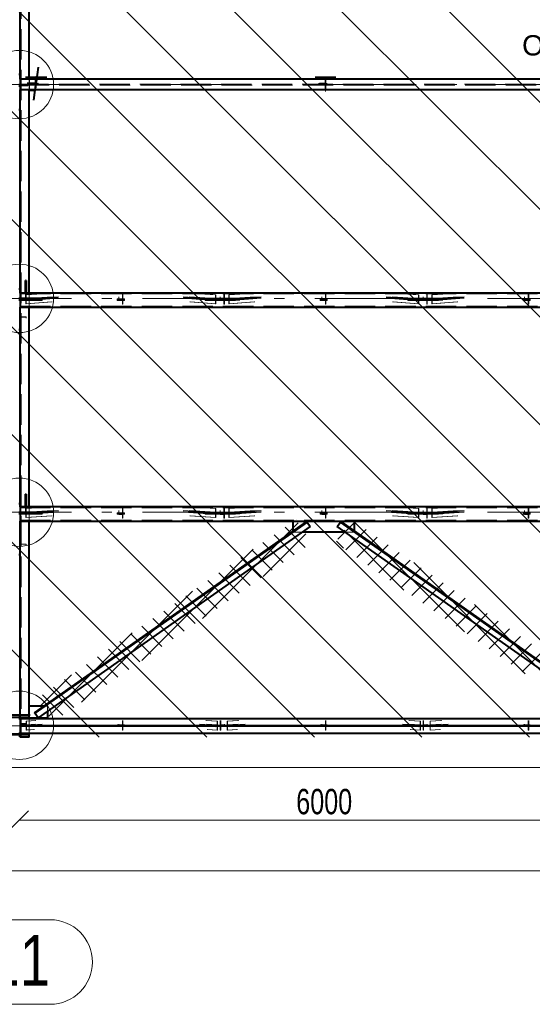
# Model space of a CAD drawing. Header units: metres. Extents: x 235 to 340, y 94 to 153.
# Tile 38 of 48: x 307.27 to 312.32, y 125.95 to 135.66. Entities that reach past the tile are written whole.
import ezdxf

# ---------------------------------------------------------------- set-up
doc = ezdxf.new("R2010")
doc.units = ezdxf.units.M
for name, pattern in [('__RA_15', [1.7, 1, -0.3, 0.1, -0.3]), ('__RA_2', [0.4, 0.3, -0.1]), ('__RA_4', [0.6, 0.3, -0.1, 0, -0.1, 0, -0.1])]:
    doc.linetypes.add(name, pattern=pattern)
for name, color, linetype, lineweight in [('OSY', 204, '__RA_15', 13), ('POPIS', 7, 'Continuous', 13), ('Standard', 7, 'Continuous', 40), ('VYZTUZ', 11, 'Continuous', 50)]:
    doc.layers.add(name, color=color, linetype=linetype, lineweight=lineweight)
doc.styles.add('ARIAL', font='ARIAL.TTF')

msp = doc.modelspace()

# ---------------------------------------------------------------- linework, layer by layer
at = {"layer": 'OSY', "color": 204, "linetype": '__RA_15', "lineweight": 13}
for p, q in [((242.1779, 135.0197), (323.2759, 135.0197)), ((242.1779, 132.912), (323.2759, 132.912)), ((242.1779, 130.8043), (323.2759, 130.8043)), ((242.1779, 128.6966), (323.2759, 128.6966))]:
    msp.add_line(p, q, dxfattribs=at)
at = {"layer": 'OSY', "color": 204, "linetype": 'Continuous', "lineweight": 13}
for p, q in [((307.5684, 126.7861), (306.9707, 126.7861)), ((307.5684, 125.9528), (306.9707, 125.9528))]:
    msp.add_line(p, q, dxfattribs=at)
msp.add_arc((307.5684, 126.3694), 0.4167, 270, 90, dxfattribs=at)
at = {"layer": 'Standard', "color": 1, "linetype": 'Continuous', "lineweight": 13}
for p, q in [((308.0515, 128.5862), (286.4599, 150.1778)), ((309.1122, 128.5862), (287.5206, 150.1778)), ((310.1729, 128.5862), (288.5812, 150.1778)), ((311.2335, 128.5862), (289.6419, 150.1778)), ((312.2942, 128.5862), (290.7025, 150.1778)), ((313.3548, 128.5862), (291.7632, 150.1778)), ((314.4155, 128.5862), (292.8238, 150.1778)), ((315.4762, 128.5862), (293.8845, 150.1778)), ((316.5368, 128.5862), (294.9452, 150.1778)), ((317.5975, 128.5862), (296.0058, 150.1778)), ((318.6581, 128.5862), (297.0665, 150.1778))]:
    msp.add_line(p, q, dxfattribs=at)
at = {"layer": 'Standard', "color": 136, "linetype": '__RA_2', "lineweight": 18}
for p, q in [((307.2816, 138.7662), (307.2816, 128.587)), ((307.2796, 135.0985), (307.2716, 135.0985)), ((315.954, 135.024), (307.2716, 135.024)), ((307.2796, 135.0917), (307.2796, 135.0985)), ((307.2796, 135.0985), (307.2796, 135.0985)), ((307.3616, 135.0245), (307.2816, 135.0245)), ((307.2816, 135.0245), (307.3616, 135.0245)), ((307.3616, 135.0205), (307.2816, 135.0205)), ((307.3635, 135.0355), (307.3433, 135.0383)), ((307.3436, 135.0323), (307.3666, 135.0291)), ((307.3666, 135.0211), (307.3441, 135.0243)), ((307.3616, 134.9667), (307.3616, 135.0727)), ((307.4539, 135.0323), (307.3616, 135.0245)), ((307.3616, 135.0165), (307.4532, 135.0243)), ((307.3635, 135.0727), (307.3635, 135.0355)), ((307.417, 135.0383), (307.3635, 135.0355)), ((307.3666, 135.0291), (307.3666, 135.0727)), ((307.4276, 135.0323), (307.3666, 135.0291)), ((307.3666, 135.0211), (307.4265, 135.0243)), ((307.3666, 134.9667), (307.3666, 135.0211)), ((307.4216, 135.024), (307.4216, 135.0727)), ((307.4216, 135.0154), (307.4216, 135.024)), ((310.2156, 135.0271), (310.2156, 135.0323)), ((310.2156, 135.0271), (310.2156, 135.0191)), ((310.2956, 135.0271), (310.2156, 135.0271)), ((310.2156, 135.0271), (310.2956, 135.0271)), ((310.2956, 135.0214), (310.2156, 135.0214)), ((310.2156, 135.0191), (310.2956, 135.0191)), ((310.2256, 135.0383), (310.2256, 135.0351)), ((310.2796, 135.0351), (310.2256, 135.0351)), ((310.2256, 135.0351), (310.2256, 135.0291)), ((310.2256, 135.0291), (310.2856, 135.0291)), ((310.2256, 135.0243), (310.2256, 135.0211)), ((310.2856, 135.0211), (310.2256, 135.0211)), ((310.2256, 135.0211), (310.2256, 135.0152)), ((310.2796, 135.0727), (310.2796, 135.0351)), ((310.2856, 135.0291), (310.2856, 135.0727)), ((310.2856, 135.0211), (310.2856, 135.0243)), ((310.2856, 134.9667), (310.2856, 135.0211)), ((310.2956, 135.0323), (310.2956, 135.0271)), ((310.2956, 135.0271), (310.2956, 135.0191)), ((307.3496, 135.0169), (307.2716, 135.0169)), ((315.9589, 135.0154), (307.2716, 135.0154)), ((307.2716, 135.0069), (307.3496, 135.0069)), ((307.2816, 135.0165), (307.3616, 135.0165)), ((307.3444, 135.0182), (307.3635, 135.0156)), ((307.3496, 135.0169), (307.3496, 135.0069)), ((307.3635, 135.0156), (307.4142, 135.0182)), ((307.3635, 135.0156), (307.3635, 134.9667)), ((307.3635, 134.9618), (307.4067, 134.964)), ((307.4216, 134.9667), (307.4216, 135.0154)), ((310.2256, 135.0152), (310.2796, 135.0152)), ((310.2796, 135.0152), (310.2796, 135.0182)), ((310.2796, 135.0152), (310.2796, 134.9667)), ((307.2776, 132.9606), (307.2716, 132.9606)), ((307.2716, 132.9558), (317.1311, 132.9558)), ((307.4916, 132.9159), (307.2716, 132.9159)), ((307.3496, 132.9092), (307.2716, 132.9092)), ((307.2716, 132.908), (307.4916, 132.908)), ((307.2716, 132.9045), (307.3496, 132.9045)), ((307.2716, 132.9023), (307.3496, 132.9023)), ((307.4916, 132.8993), (307.2716, 132.8993)), ((307.2716, 132.8992), (307.3496, 132.8992)), ((307.2716, 132.8913), (307.4916, 132.8913)), ((307.2776, 132.9606), (307.2776, 132.9607)), ((307.2776, 132.9395), (307.2776, 132.9606)), ((307.3256, 132.9751), (307.3336, 132.9751)), ((307.3256, 132.9148), (307.3256, 132.9648)), ((307.3256, 132.9148), (307.3336, 132.9148)), ((307.3302, 132.947), (307.5901, 132.9647)), ((307.3302, 132.947), (307.3302, 132.9071)), ((307.3327, 132.9467), (307.3302, 132.947)), ((307.3302, 132.9071), (307.5858, 132.9246)), ((307.5849, 132.9166), (307.3302, 132.8992)), ((307.3302, 132.9071), (307.3552, 132.9045)), ((307.3552, 132.8965), (307.3302, 132.8992)), ((307.3302, 132.8992), (307.3302, 132.8593)), ((307.3327, 132.9467), (307.5965, 132.9647)), ((307.3327, 132.9108), (307.3327, 132.9467)), ((307.3327, 132.9108), (307.5926, 132.9286)), ((307.5909, 132.9125), (307.3327, 132.8949)), ((307.3552, 132.9084), (307.3327, 132.9108)), ((307.3327, 132.859), (307.3327, 132.8949)), ((307.3327, 132.8949), (307.3552, 132.8925)), ((307.3336, 132.9648), (307.3336, 132.9148)), ((307.3496, 132.9092), (307.3496, 132.8992)), ((307.3552, 132.9084), (307.6502, 132.9286)), ((307.6498, 132.9246), (307.3552, 132.9045)), ((307.3552, 132.8965), (307.6489, 132.9166)), ((307.6485, 132.9125), (307.3552, 132.8925)), ((307.3552, 132.9045), (307.3552, 132.9084)), ((307.3552, 132.8925), (307.3552, 132.8965)), ((307.3616, 132.8248), (307.3616, 132.9648)), ((307.4916, 132.9159), (307.4916, 132.8993)), ((307.4916, 132.8993), (307.4916, 132.8913)), ((308.3006, 132.9067), (308.2306, 132.9067)), ((308.2306, 132.8994), (308.2306, 132.9067)), ((308.3006, 132.8994), (308.2306, 132.8994)), ((308.2306, 132.8914), (308.2306, 132.8994)), ((308.2306, 132.8987), (308.3006, 132.8987)), ((308.2306, 132.8914), (308.3006, 132.8914)), ((308.2456, 132.9286), (308.2456, 132.9063)), ((308.2816, 132.9063), (308.2456, 132.9063)), ((308.2456, 132.9063), (308.2456, 132.9023)), ((308.2456, 132.9023), (308.2456, 132.8943)), ((308.2456, 132.9023), (308.2856, 132.9023)), ((308.2856, 132.8943), (308.2456, 132.8943)), ((308.2456, 132.8943), (308.2456, 132.8903)), ((308.2456, 132.8903), (308.2816, 132.8903)), ((308.2816, 132.9647), (308.2816, 132.9421)), ((308.2816, 132.9421), (308.2816, 132.9063)), ((308.2856, 132.9421), (308.2816, 132.9421)), ((308.2816, 132.8903), (308.2816, 132.9063)), ((308.2816, 132.8903), (308.2816, 132.8545)), ((308.2856, 132.9647), (308.2856, 132.9421)), ((308.2856, 132.9023), (308.2856, 132.9421)), ((308.2856, 132.8943), (308.2856, 132.9023)), ((308.2856, 132.8545), (308.2856, 132.8943)), ((308.3006, 132.9067), (308.3006, 132.8994)), ((308.3006, 132.8914), (308.3006, 132.8994)), ((308.881, 132.9286), (309.176, 132.9084)), ((309.176, 132.9045), (308.8814, 132.9246)), ((308.8822, 132.9166), (309.176, 132.8965)), ((309.176, 132.8925), (308.8827, 132.9125)), ((308.9347, 132.9647), (309.1985, 132.9467)), ((308.9386, 132.9286), (309.1985, 132.9108)), ((309.1985, 132.8949), (308.9403, 132.9125)), ((308.9411, 132.9647), (309.201, 132.947)), ((308.9454, 132.9246), (309.201, 132.9071)), ((309.201, 132.8992), (308.9463, 132.9166)), ((309.0956, 132.8992), (309.0956, 132.9125)), ((309.4356, 132.9125), (309.0956, 132.9125)), ((309.0956, 132.9045), (309.4356, 132.9045)), ((309.0956, 132.8993), (309.4356, 132.8993)), ((309.4356, 132.8992), (309.0956, 132.8992)), ((309.0956, 132.8992), (309.0956, 132.8913)), ((309.4356, 132.895), (309.0956, 132.895)), ((309.0956, 132.8913), (309.4356, 132.8913)), ((309.1985, 132.9108), (309.176, 132.9084)), ((309.176, 132.9084), (309.176, 132.9045)), ((309.176, 132.9045), (309.201, 132.9071)), ((309.201, 132.8992), (309.176, 132.8965)), ((309.176, 132.8965), (309.176, 132.8925)), ((309.176, 132.8925), (309.1985, 132.8949)), ((309.201, 132.947), (309.1985, 132.9467)), ((309.1985, 132.9467), (309.1985, 132.9108)), ((309.1985, 132.8949), (309.1985, 132.859)), ((309.201, 132.9071), (309.201, 132.947)), ((309.201, 132.8593), (309.201, 132.8992)), ((309.2456, 132.9286), (309.2456, 132.9063)), ((309.2816, 132.9063), (309.2456, 132.9063)), ((309.2456, 132.9063), (309.2456, 132.9023)), ((309.2456, 132.9023), (309.2456, 132.8943)), ((309.2456, 132.9023), (309.2856, 132.9023)), ((309.2856, 132.8943), (309.2456, 132.8943)), ((309.2456, 132.8943), (309.2456, 132.8903)), ((309.2456, 132.8903), (309.2816, 132.8903)), ((309.2816, 132.9647), (309.2816, 132.9421)), ((309.2816, 132.9421), (309.2816, 132.9063)), ((309.2856, 132.9421), (309.2816, 132.9421)), ((309.2816, 132.8903), (309.2816, 132.9063)), ((309.2816, 132.8903), (309.2816, 132.8545)), ((309.2856, 132.9647), (309.2856, 132.9421)), ((309.2856, 132.9023), (309.2856, 132.9421)), ((309.2856, 132.8943), (309.2856, 132.9023)), ((309.2856, 132.8545), (309.2856, 132.8943)), ((309.3302, 132.947), (309.5901, 132.9647)), ((309.3302, 132.947), (309.3302, 132.9071)), ((309.3327, 132.9467), (309.3302, 132.947)), ((309.3302, 132.9071), (309.5858, 132.9246)), ((309.5849, 132.9166), (309.3302, 132.8992)), ((309.3302, 132.9071), (309.3552, 132.9045)), ((309.3302, 132.8992), (309.3302, 132.8593)), ((309.3552, 132.8965), (309.3302, 132.8992)), ((309.3327, 132.9467), (309.5965, 132.9647)), ((309.3327, 132.9108), (309.3327, 132.9467)), ((309.3327, 132.9108), (309.5926, 132.9286)), ((309.5909, 132.9125), (309.3327, 132.8949)), ((309.3552, 132.9084), (309.3327, 132.9108)), ((309.3327, 132.859), (309.3327, 132.8949)), ((309.3327, 132.8949), (309.3552, 132.8925)), ((309.3552, 132.9084), (309.6502, 132.9286)), ((309.6498, 132.9246), (309.3552, 132.9045)), ((309.3552, 132.8965), (309.6489, 132.9166)), ((309.6485, 132.9125), (309.3552, 132.8925)), ((309.3552, 132.9045), (309.3552, 132.9084)), ((309.3552, 132.8925), (309.3552, 132.8965)), ((309.4356, 132.9125), (309.4356, 132.8992)), ((309.4356, 132.8992), (309.4356, 132.8913)), ((310.3006, 132.9067), (310.2306, 132.9067)), ((310.2306, 132.8994), (310.2306, 132.9067)), ((310.3006, 132.8994), (310.2306, 132.8994)), ((310.2306, 132.8914), (310.2306, 132.8994)), ((310.2306, 132.8987), (310.3006, 132.8987)), ((310.2306, 132.8914), (310.3006, 132.8914)), ((310.2456, 132.9286), (310.2456, 132.9063)), ((310.2816, 132.9063), (310.2456, 132.9063)), ((310.2456, 132.9063), (310.2456, 132.9023)), ((310.2456, 132.9023), (310.2456, 132.8943)), ((310.2456, 132.9023), (310.2856, 132.9023)), ((310.2856, 132.8943), (310.2456, 132.8943)), ((310.2456, 132.8943), (310.2456, 132.8903)), ((310.2456, 132.8903), (310.2816, 132.8903)), ((310.2816, 132.9647), (310.2816, 132.9421)), ((310.2816, 132.9421), (310.2816, 132.9063)), ((310.2856, 132.9421), (310.2816, 132.9421)), ((310.2816, 132.8903), (310.2816, 132.9063)), ((310.2816, 132.8903), (310.2816, 132.8545)), ((310.2856, 132.9647), (310.2856, 132.9421)), ((310.2856, 132.9023), (310.2856, 132.9421)), ((310.2856, 132.8943), (310.2856, 132.9023)), ((310.2856, 132.8545), (310.2856, 132.8943)), ((310.3006, 132.9067), (310.3006, 132.8994)), ((310.3006, 132.8914), (310.3006, 132.8994)), ((310.881, 132.9286), (311.176, 132.9084)), ((311.176, 132.9045), (310.8814, 132.9246)), ((310.8822, 132.9166), (311.176, 132.8965)), ((311.176, 132.8925), (310.8827, 132.9125)), ((310.9347, 132.9647), (311.1985, 132.9467)), ((310.9386, 132.9286), (311.1985, 132.9108)), ((311.1985, 132.8949), (310.9403, 132.9125)), ((310.9411, 132.9647), (311.201, 132.947)), ((310.9454, 132.9246), (311.201, 132.9071)), ((311.201, 132.8992), (310.9463, 132.9166)), ((311.0956, 132.8992), (311.0956, 132.9125)), ((311.4356, 132.9125), (311.0956, 132.9125)), ((311.0956, 132.9045), (311.4356, 132.9045)), ((311.0956, 132.8993), (311.4356, 132.8993)), ((311.4356, 132.8992), (311.0956, 132.8992)), ((311.0956, 132.8992), (311.0956, 132.8913)), ((311.4356, 132.895), (311.0956, 132.895)), ((311.0956, 132.8913), (311.4356, 132.8913)), ((311.1985, 132.9108), (311.176, 132.9084)), ((311.176, 132.9084), (311.176, 132.9045)), ((311.176, 132.9045), (311.201, 132.9071)), ((311.201, 132.8992), (311.176, 132.8965)), ((311.176, 132.8965), (311.176, 132.8925)), ((311.176, 132.8925), (311.1985, 132.8949)), ((311.201, 132.947), (311.1985, 132.9467)), ((311.1985, 132.9467), (311.1985, 132.9108)), ((311.1985, 132.8949), (311.1985, 132.859)), ((311.201, 132.9071), (311.201, 132.947)), ((311.201, 132.8593), (311.201, 132.8992)), ((311.2456, 132.9286), (311.2456, 132.9063)), ((311.2816, 132.9063), (311.2456, 132.9063)), ((311.2456, 132.9063), (311.2456, 132.9023)), ((311.2456, 132.9023), (311.2456, 132.8943)), ((311.2456, 132.9023), (311.2856, 132.9023)), ((311.2856, 132.8943), (311.2456, 132.8943)), ((311.2456, 132.8943), (311.2456, 132.8903)), ((311.2456, 132.8903), (311.2816, 132.8903)), ((311.2816, 132.9647), (311.2816, 132.9421)), ((311.2816, 132.9421), (311.2816, 132.9063)), ((311.2856, 132.9421), (311.2816, 132.9421)), ((311.2816, 132.8903), (311.2816, 132.9063)), ((311.2816, 132.8903), (311.2816, 132.8545)), ((311.2856, 132.9647), (311.2856, 132.9421)), ((311.2856, 132.9023), (311.2856, 132.9421)), ((311.2856, 132.8943), (311.2856, 132.9023)), ((311.2856, 132.8545), (311.2856, 132.8943)), ((311.3302, 132.947), (311.5901, 132.9647)), ((311.3302, 132.947), (311.3302, 132.9071)), ((311.3327, 132.9467), (311.3302, 132.947)), ((311.3302, 132.9071), (311.5858, 132.9246)), ((311.5849, 132.9166), (311.3302, 132.8992)), ((311.3302, 132.9071), (311.3552, 132.9045)), ((311.3302, 132.8992), (311.3302, 132.8593)), ((311.3552, 132.8965), (311.3302, 132.8992)), ((311.3327, 132.9467), (311.5965, 132.9647)), ((311.3327, 132.9108), (311.3327, 132.9467)), ((311.3327, 132.9108), (311.5926, 132.9286)), ((311.5909, 132.9125), (311.3327, 132.8949)), ((311.3552, 132.9084), (311.3327, 132.9108)), ((311.3327, 132.859), (311.3327, 132.8949)), ((311.3327, 132.8949), (311.3552, 132.8925)), ((311.3552, 132.9084), (311.6502, 132.9286)), ((311.6498, 132.9246), (311.3552, 132.9045)), ((311.3552, 132.8965), (311.6489, 132.9166)), ((311.6485, 132.9125), (311.3552, 132.8925)), ((311.3552, 132.9045), (311.3552, 132.9084)), ((311.3552, 132.8925), (311.3552, 132.8965)), ((311.4356, 132.9125), (311.4356, 132.8992)), ((311.4356, 132.8992), (311.4356, 132.8913)), ((312.3006, 132.9067), (312.2306, 132.9067)), ((312.2306, 132.8994), (312.2306, 132.9067)), ((312.3006, 132.8994), (312.2306, 132.8994)), ((312.2306, 132.8914), (312.2306, 132.8994)), ((312.2306, 132.8987), (312.3006, 132.8987)), ((312.2306, 132.8914), (312.3006, 132.8914)), ((312.2456, 132.9286), (312.2456, 132.9063)), ((312.2816, 132.9063), (312.2456, 132.9063)), ((312.2456, 132.9063), (312.2456, 132.9023)), ((312.2456, 132.9023), (312.2456, 132.8943)), ((312.2456, 132.9023), (312.2856, 132.9023)), ((312.2856, 132.8943), (312.2456, 132.8943)), ((312.2456, 132.8943), (312.2456, 132.8903)), ((312.2456, 132.8903), (312.2816, 132.8903)), ((312.2816, 132.9647), (312.2816, 132.9421)), ((312.2816, 132.9421), (312.2816, 132.9063)), ((312.2856, 132.9421), (312.2816, 132.9421)), ((312.2816, 132.8903), (312.2816, 132.9063)), ((312.2816, 132.8903), (312.2816, 132.8545)), ((312.2856, 132.9647), (312.2856, 132.9421)), ((312.2856, 132.9023), (312.2856, 132.9421)), ((312.2856, 132.8943), (312.2856, 132.9023)), ((312.2856, 132.8545), (312.2856, 132.8943)), ((312.3006, 132.9067), (312.3006, 132.8994)), ((312.3006, 132.8914), (312.3006, 132.8994)), ((307.2716, 132.8338), (317.2006, 132.8338)), ((307.5806, 132.8764), (307.3302, 132.8593)), ((307.3302, 132.8593), (307.3327, 132.859)), ((307.587, 132.8764), (307.3327, 132.859)), ((308.2816, 132.8545), (308.2856, 132.8545)), ((309.1985, 132.859), (308.9442, 132.8764)), ((309.201, 132.8593), (308.9506, 132.8764)), ((309.1985, 132.859), (309.201, 132.8593)), ((309.2816, 132.8545), (309.2856, 132.8545)), ((309.5806, 132.8764), (309.3302, 132.8593)), ((309.3302, 132.8593), (309.3327, 132.859)), ((309.587, 132.8764), (309.3327, 132.859)), ((310.2816, 132.8545), (310.2856, 132.8545)), ((311.1985, 132.859), (310.9442, 132.8764)), ((311.201, 132.8593), (310.9506, 132.8764)), ((311.1985, 132.859), (311.201, 132.8593)), ((311.2816, 132.8545), (311.2856, 132.8545)), ((311.5806, 132.8764), (311.3302, 132.8593)), ((311.3302, 132.8593), (311.3327, 132.859)), ((311.587, 132.8764), (311.3327, 132.859)), ((312.2816, 132.8545), (312.2856, 132.8545)), ((307.2716, 132.7284), (307.3316, 132.7284)), ((307.2776, 132.7311), (307.2776, 132.7311)), ((307.3316, 132.7311), (307.2776, 132.7311)), ((307.2776, 132.7311), (307.2776, 132.7311)), ((307.3316, 132.7284), (307.3316, 132.7311)), ((307.3316, 132.7177), (307.3316, 132.7284)), ((307.2716, 130.8481), (318.3311, 130.8481)), ((307.3256, 130.8674), (307.3336, 130.8674)), ((307.3256, 130.8071), (307.3256, 130.8571)), ((307.3302, 130.8393), (307.5901, 130.857)), ((307.3327, 130.839), (307.5965, 130.857)), ((307.3336, 130.8571), (307.3336, 130.8071)), ((307.3616, 130.7171), (307.3616, 130.8571)), ((308.2816, 130.857), (308.2816, 130.8344)), ((308.2856, 130.857), (308.2856, 130.8344)), ((308.9347, 130.857), (309.1985, 130.839)), ((308.9411, 130.857), (309.201, 130.8393)), ((309.2816, 130.857), (309.2816, 130.8344)), ((309.2856, 130.857), (309.2856, 130.8344)), ((309.3302, 130.8393), (309.5901, 130.857)), ((309.3327, 130.839), (309.5965, 130.857)), ((310.2816, 130.857), (310.2816, 130.8344)), ((310.2856, 130.857), (310.2856, 130.8344)), ((310.9347, 130.857), (311.1985, 130.839)), ((310.9411, 130.857), (311.201, 130.8393)), ((311.2816, 130.857), (311.2816, 130.8344)), ((311.2856, 130.857), (311.2856, 130.8344)), ((311.3302, 130.8393), (311.5901, 130.857)), ((311.3327, 130.839), (311.5965, 130.857)), ((312.2816, 130.857), (312.2816, 130.8344)), ((312.2856, 130.857), (312.2856, 130.8344)), ((307.4916, 130.8082), (307.2716, 130.8082)), ((307.3496, 130.8015), (307.2716, 130.8015)), ((307.2716, 130.8003), (307.4916, 130.8003)), ((307.2716, 130.7968), (307.3496, 130.7968)), ((307.2716, 130.7946), (307.3496, 130.7946)), ((307.4916, 130.7916), (307.2716, 130.7916)), ((307.2716, 130.7915), (307.3496, 130.7915)), ((307.2716, 130.7836), (307.4916, 130.7836)), ((307.3256, 130.8071), (307.3336, 130.8071)), ((307.3302, 130.8393), (307.3302, 130.7994)), ((307.3327, 130.839), (307.3302, 130.8393)), ((307.3302, 130.7994), (307.5858, 130.8169)), ((307.5849, 130.8089), (307.3302, 130.7915)), ((307.3302, 130.7994), (307.3552, 130.7968)), ((307.3552, 130.7888), (307.3302, 130.7915)), ((307.3302, 130.7915), (307.3302, 130.7516)), ((307.5806, 130.7687), (307.3302, 130.7516)), ((307.3302, 130.7516), (307.3327, 130.7513)), ((307.3327, 130.8031), (307.3327, 130.839)), ((307.3327, 130.8031), (307.5926, 130.8209)), ((307.5909, 130.8048), (307.3327, 130.7872)), ((307.3552, 130.8007), (307.3327, 130.8031)), ((307.3327, 130.7513), (307.3327, 130.7872)), ((307.3327, 130.7872), (307.3552, 130.7848)), ((307.587, 130.7687), (307.3327, 130.7513)), ((307.3496, 130.8015), (307.3496, 130.7915)), ((307.3552, 130.8007), (307.6502, 130.8209)), ((307.6498, 130.8169), (307.3552, 130.7968)), ((307.3552, 130.7888), (307.6489, 130.8089)), ((307.6485, 130.8048), (307.3552, 130.7848)), ((307.3552, 130.7968), (307.3552, 130.8007)), ((307.3552, 130.7848), (307.3552, 130.7888)), ((307.4916, 130.8082), (307.4916, 130.7916)), ((307.4916, 130.7916), (307.4916, 130.7836)), ((308.3006, 130.799), (308.2306, 130.799)), ((308.2306, 130.7917), (308.2306, 130.799)), ((308.3006, 130.7917), (308.2306, 130.7917)), ((308.2306, 130.7837), (308.2306, 130.7917)), ((308.2306, 130.791), (308.3006, 130.791)), ((308.2306, 130.7837), (308.3006, 130.7837)), ((308.2456, 130.8209), (308.2456, 130.7986)), ((308.2816, 130.7986), (308.2456, 130.7986)), ((308.2456, 130.7986), (308.2456, 130.7946)), ((308.2456, 130.7946), (308.2456, 130.7866)), ((308.2456, 130.7946), (308.2856, 130.7946)), ((308.2856, 130.7866), (308.2456, 130.7866)), ((308.2456, 130.7866), (308.2456, 130.7826)), ((308.2456, 130.7826), (308.2816, 130.7826)), ((308.2816, 130.8344), (308.2816, 130.7986)), ((308.2856, 130.8344), (308.2816, 130.8344)), ((308.2816, 130.7826), (308.2816, 130.7986)), ((308.2816, 130.7826), (308.2816, 130.7468)), ((308.2856, 130.7946), (308.2856, 130.8344)), ((308.2856, 130.7866), (308.2856, 130.7946)), ((308.2856, 130.7468), (308.2856, 130.7866)), ((308.3006, 130.799), (308.3006, 130.7917)), ((308.3006, 130.7837), (308.3006, 130.7917)), ((308.881, 130.8209), (309.176, 130.8007)), ((309.176, 130.7968), (308.8814, 130.8169)), ((308.8822, 130.8089), (309.176, 130.7888)), ((309.176, 130.7848), (308.8827, 130.8048)), ((308.9386, 130.8209), (309.1985, 130.8031)), ((309.1985, 130.7872), (308.9403, 130.8048)), ((309.1985, 130.7513), (308.9442, 130.7687)), ((308.9454, 130.8169), (309.201, 130.7994)), ((309.201, 130.7915), (308.9463, 130.8089)), ((309.201, 130.7516), (308.9506, 130.7687)), ((309.0956, 130.7915), (309.0956, 130.8048)), ((309.4356, 130.8048), (309.0956, 130.8048)), ((309.0956, 130.7968), (309.4356, 130.7968)), ((309.0956, 130.7916), (309.4356, 130.7916)), ((309.4356, 130.7915), (309.0956, 130.7915)), ((309.0956, 130.7915), (309.0956, 130.7836)), ((309.4356, 130.7873), (309.0956, 130.7873)), ((309.0956, 130.7836), (309.4356, 130.7836)), ((309.1985, 130.8031), (309.176, 130.8007)), ((309.176, 130.8007), (309.176, 130.7968)), ((309.176, 130.7968), (309.201, 130.7994)), ((309.201, 130.7915), (309.176, 130.7888)), ((309.176, 130.7888), (309.176, 130.7848)), ((309.176, 130.7848), (309.1985, 130.7872)), ((309.201, 130.8393), (309.1985, 130.839)), ((309.1985, 130.839), (309.1985, 130.8031)), ((309.1985, 130.7872), (309.1985, 130.7513)), ((309.1985, 130.7513), (309.201, 130.7516)), ((309.201, 130.7994), (309.201, 130.8393)), ((309.201, 130.7516), (309.201, 130.7915)), ((309.2456, 130.8209), (309.2456, 130.7986)), ((309.2816, 130.7986), (309.2456, 130.7986)), ((309.2456, 130.7986), (309.2456, 130.7946)), ((309.2456, 130.7946), (309.2456, 130.7866)), ((309.2456, 130.7946), (309.2856, 130.7946)), ((309.2856, 130.7866), (309.2456, 130.7866)), ((309.2456, 130.7866), (309.2456, 130.7826)), ((309.2456, 130.7826), (309.2816, 130.7826)), ((309.2816, 130.8344), (309.2816, 130.7986)), ((309.2856, 130.8344), (309.2816, 130.8344)), ((309.2816, 130.7826), (309.2816, 130.7986)), ((309.2816, 130.7826), (309.2816, 130.7468)), ((309.2856, 130.7946), (309.2856, 130.8344)), ((309.2856, 130.7866), (309.2856, 130.7946)), ((309.2856, 130.7468), (309.2856, 130.7866)), ((309.3302, 130.8393), (309.3302, 130.7994)), ((309.3327, 130.839), (309.3302, 130.8393)), ((309.3302, 130.7994), (309.5858, 130.8169)), ((309.5849, 130.8089), (309.3302, 130.7915)), ((309.3302, 130.7994), (309.3552, 130.7968)), ((309.3302, 130.7915), (309.3302, 130.7516)), ((309.3552, 130.7888), (309.3302, 130.7915)), ((309.5806, 130.7687), (309.3302, 130.7516)), ((309.3302, 130.7516), (309.3327, 130.7513)), ((309.3327, 130.8031), (309.3327, 130.839)), ((309.3327, 130.8031), (309.5926, 130.8209)), ((309.5909, 130.8048), (309.3327, 130.7872)), ((309.3552, 130.8007), (309.3327, 130.8031)), ((309.3327, 130.7513), (309.3327, 130.7872)), ((309.3327, 130.7872), (309.3552, 130.7848)), ((309.587, 130.7687), (309.3327, 130.7513)), ((309.3552, 130.8007), (309.6502, 130.8209)), ((309.6498, 130.8169), (309.3552, 130.7968)), ((309.3552, 130.7888), (309.6489, 130.8089)), ((309.6485, 130.8048), (309.3552, 130.7848)), ((309.3552, 130.7968), (309.3552, 130.8007)), ((309.3552, 130.7848), (309.3552, 130.7888)), ((309.4356, 130.8048), (309.4356, 130.7915)), ((309.4356, 130.7915), (309.4356, 130.7836)), ((310.3006, 130.799), (310.2306, 130.799)), ((310.2306, 130.7917), (310.2306, 130.799)), ((310.3006, 130.7917), (310.2306, 130.7917)), ((310.2306, 130.7837), (310.2306, 130.7917)), ((310.2306, 130.791), (310.3006, 130.791)), ((310.2306, 130.7837), (310.3006, 130.7837)), ((310.2456, 130.8209), (310.2456, 130.7986)), ((310.2816, 130.7986), (310.2456, 130.7986)), ((310.2456, 130.7986), (310.2456, 130.7946)), ((310.2456, 130.7946), (310.2456, 130.7866)), ((310.2456, 130.7946), (310.2856, 130.7946)), ((310.2856, 130.7866), (310.2456, 130.7866)), ((310.2456, 130.7866), (310.2456, 130.7826)), ((310.2456, 130.7826), (310.2816, 130.7826)), ((310.2816, 130.8344), (310.2816, 130.7986)), ((310.2856, 130.8344), (310.2816, 130.8344)), ((310.2816, 130.7826), (310.2816, 130.7986)), ((310.2816, 130.7826), (310.2816, 130.7468)), ((310.2856, 130.7946), (310.2856, 130.8344)), ((310.2856, 130.7866), (310.2856, 130.7946)), ((310.2856, 130.7468), (310.2856, 130.7866)), ((310.3006, 130.799), (310.3006, 130.7917)), ((310.3006, 130.7837), (310.3006, 130.7917)), ((310.881, 130.8209), (311.176, 130.8007)), ((311.176, 130.7968), (310.8814, 130.8169)), ((310.8822, 130.8089), (311.176, 130.7888)), ((311.176, 130.7848), (310.8827, 130.8048)), ((310.9386, 130.8209), (311.1985, 130.8031)), ((311.1985, 130.7872), (310.9403, 130.8048)), ((311.1985, 130.7513), (310.9442, 130.7687)), ((310.9454, 130.8169), (311.201, 130.7994)), ((311.201, 130.7915), (310.9463, 130.8089)), ((311.201, 130.7516), (310.9506, 130.7687)), ((311.0956, 130.7915), (311.0956, 130.8048)), ((311.4356, 130.8048), (311.0956, 130.8048)), ((311.0956, 130.7968), (311.4356, 130.7968)), ((311.0956, 130.7916), (311.4356, 130.7916)), ((311.4356, 130.7915), (311.0956, 130.7915)), ((311.0956, 130.7915), (311.0956, 130.7836)), ((311.4356, 130.7873), (311.0956, 130.7873)), ((311.0956, 130.7836), (311.4356, 130.7836)), ((311.1985, 130.8031), (311.176, 130.8007)), ((311.176, 130.8007), (311.176, 130.7968)), ((311.176, 130.7968), (311.201, 130.7994)), ((311.201, 130.7915), (311.176, 130.7888)), ((311.176, 130.7888), (311.176, 130.7848)), ((311.176, 130.7848), (311.1985, 130.7872)), ((311.201, 130.8393), (311.1985, 130.839)), ((311.1985, 130.839), (311.1985, 130.8031)), ((311.1985, 130.7872), (311.1985, 130.7513)), ((311.1985, 130.7513), (311.201, 130.7516)), ((311.201, 130.7994), (311.201, 130.8393)), ((311.201, 130.7516), (311.201, 130.7915)), ((311.2456, 130.8209), (311.2456, 130.7986)), ((311.2816, 130.7986), (311.2456, 130.7986)), ((311.2456, 130.7986), (311.2456, 130.7946)), ((311.2456, 130.7946), (311.2456, 130.7866)), ((311.2456, 130.7946), (311.2856, 130.7946)), ((311.2856, 130.7866), (311.2456, 130.7866)), ((311.2456, 130.7866), (311.2456, 130.7826)), ((311.2456, 130.7826), (311.2816, 130.7826)), ((311.2816, 130.8344), (311.2816, 130.7986)), ((311.2856, 130.8344), (311.2816, 130.8344)), ((311.2816, 130.7826), (311.2816, 130.7986)), ((311.2816, 130.7826), (311.2816, 130.7468)), ((311.2856, 130.7946), (311.2856, 130.8344)), ((311.2856, 130.7866), (311.2856, 130.7946)), ((311.2856, 130.7468), (311.2856, 130.7866)), ((311.3302, 130.8393), (311.3302, 130.7994)), ((311.3327, 130.839), (311.3302, 130.8393)), ((311.3302, 130.7994), (311.5858, 130.8169)), ((311.5849, 130.8089), (311.3302, 130.7915)), ((311.3302, 130.7994), (311.3552, 130.7968)), ((311.3302, 130.7915), (311.3302, 130.7516)), ((311.3552, 130.7888), (311.3302, 130.7915)), ((311.5806, 130.7687), (311.3302, 130.7516)), ((311.3302, 130.7516), (311.3327, 130.7513)), ((311.3327, 130.8031), (311.3327, 130.839)), ((311.3327, 130.8031), (311.5926, 130.8209)), ((311.5909, 130.8048), (311.3327, 130.7872)), ((311.3552, 130.8007), (311.3327, 130.8031)), ((311.3327, 130.7513), (311.3327, 130.7872)), ((311.3327, 130.7872), (311.3552, 130.7848)), ((311.587, 130.7687), (311.3327, 130.7513)), ((311.3552, 130.8007), (311.6502, 130.8209)), ((311.6498, 130.8169), (311.3552, 130.7968)), ((311.3552, 130.7888), (311.6489, 130.8089)), ((311.6485, 130.8048), (311.3552, 130.7848)), ((311.3552, 130.7968), (311.3552, 130.8007)), ((311.3552, 130.7848), (311.3552, 130.7888)), ((311.4356, 130.8048), (311.4356, 130.7915)), ((311.4356, 130.7915), (311.4356, 130.7836)), ((312.3006, 130.799), (312.2306, 130.799)), ((312.2306, 130.7917), (312.2306, 130.799)), ((312.3006, 130.7917), (312.2306, 130.7917)), ((312.2306, 130.7837), (312.2306, 130.7917)), ((312.2306, 130.791), (312.3006, 130.791)), ((312.2306, 130.7837), (312.3006, 130.7837)), ((312.2456, 130.8209), (312.2456, 130.7986)), ((312.2816, 130.7986), (312.2456, 130.7986)), ((312.2456, 130.7986), (312.2456, 130.7946)), ((312.2456, 130.7946), (312.2456, 130.7866)), ((312.2456, 130.7946), (312.2856, 130.7946)), ((312.2856, 130.7866), (312.2456, 130.7866)), ((312.2456, 130.7866), (312.2456, 130.7826)), ((312.2456, 130.7826), (312.2816, 130.7826)), ((312.2816, 130.8344), (312.2816, 130.7986)), ((312.2856, 130.8344), (312.2816, 130.8344)), ((312.2816, 130.7826), (312.2816, 130.7986)), ((312.2816, 130.7826), (312.2816, 130.7468)), ((312.2856, 130.7946), (312.2856, 130.8344)), ((312.2856, 130.7866), (312.2856, 130.7946)), ((312.2856, 130.7468), (312.2856, 130.7866)), ((312.3006, 130.799), (312.3006, 130.7917)), ((312.3006, 130.7837), (312.3006, 130.7917)), ((307.2716, 130.7261), (318.4006, 130.7261)), ((308.2816, 130.7468), (308.2856, 130.7468)), ((309.2816, 130.7468), (309.2856, 130.7468)), ((309.9656, 130.7171), (309.9656, 130.7261)), ((310.2816, 130.7468), (310.2856, 130.7468)), ((310.5656, 130.7261), (310.5656, 130.7171)), ((311.2816, 130.7468), (311.2856, 130.7468)), ((312.2816, 130.7468), (312.2856, 130.7468)), ((309.9656, 130.6106), (309.9656, 130.6179)), ((309.9656, 130.6068), (309.9656, 130.6106)), ((310.054, 130.6068), (309.9656, 130.6068)), ((310.5656, 130.6068), (310.4771, 130.6068)), ((310.5656, 130.6179), (310.5656, 130.6068)), ((307.2716, 130.4883), (307.3316, 130.4883)), ((307.3316, 130.4883), (307.3316, 130.4894)), ((307.3316, 130.4757), (307.3316, 130.4883)), ((307.5198, 128.8923), (307.5093, 128.8923)), ((307.5416, 128.8923), (307.5198, 128.8923)), ((307.5416, 128.8923), (307.5416, 128.8416)), ((307.2716, 128.7716), (307.2716, 128.7816)), ((307.2716, 128.7745), (307.2776, 128.7745)), ((307.2776, 128.7739), (307.2716, 128.7739)), ((319.5171, 128.7656), (307.2716, 128.7656)), ((307.2816, 128.7143), (307.2716, 128.7143)), ((307.2716, 128.7141), (307.3316, 128.7141)), ((307.2776, 128.7739), (307.2776, 128.7754)), ((307.2776, 128.7201), (307.2776, 128.7739)), ((307.2776, 128.7203), (307.2816, 128.7203)), ((307.3316, 128.7201), (307.2776, 128.7201)), ((307.3316, 128.7201), (307.3316, 128.7212)), ((307.3316, 128.7141), (307.3316, 128.7201)), ((307.3329, 128.7447), (307.4201, 128.7493)), ((307.3329, 128.7447), (307.3329, 128.7049)), ((307.335, 128.7444), (307.3329, 128.7447)), ((307.335, 128.7444), (307.4277, 128.7493)), ((307.335, 128.7086), (307.335, 128.7444)), ((307.335, 128.7086), (307.4228, 128.7132)), ((307.354, 128.7059), (307.4911, 128.7132)), ((307.3616, 128.7716), (307.3616, 128.7723)), ((307.3616, 128.6216), (307.3616, 128.7716)), ((308.2456, 128.7132), (308.2456, 128.7063)), ((308.2816, 128.7493), (308.2816, 128.7421)), ((308.2816, 128.7421), (308.2816, 128.7063)), ((308.2856, 128.7421), (308.2816, 128.7421)), ((308.2856, 128.7493), (308.2856, 128.7421)), ((308.2856, 128.7023), (308.2856, 128.7421)), ((309.0401, 128.7132), (309.1969, 128.7049)), ((309.1034, 128.7493), (309.2159, 128.7434)), ((309.1084, 128.7132), (309.2159, 128.7075)), ((309.111, 128.7493), (309.218, 128.7437)), ((309.218, 128.7437), (309.2159, 128.7434)), ((309.2159, 128.7434), (309.2159, 128.7075)), ((309.218, 128.7038), (309.218, 128.7437)), ((309.2456, 128.7421), (309.2456, 128.7493)), ((309.2456, 128.7421), (309.2456, 128.7023)), ((309.2496, 128.7421), (309.2456, 128.7421)), ((309.2496, 128.7421), (309.2496, 128.7493)), ((309.2496, 128.7063), (309.2496, 128.7421)), ((309.2856, 128.7063), (309.2856, 128.7132)), ((309.3132, 128.7437), (309.4201, 128.7493)), ((309.3132, 128.7437), (309.3132, 128.7038)), ((309.3153, 128.7434), (309.3132, 128.7437)), ((309.3153, 128.7434), (309.4277, 128.7493)), ((309.3153, 128.7075), (309.3153, 128.7434)), ((309.3153, 128.7075), (309.4228, 128.7132)), ((309.3343, 128.7049), (309.4911, 128.7132)), ((310.2456, 128.7132), (310.2456, 128.7063)), ((310.2816, 128.7493), (310.2816, 128.7421)), ((310.2816, 128.7421), (310.2816, 128.7063)), ((310.2856, 128.7421), (310.2816, 128.7421)), ((310.2856, 128.7493), (310.2856, 128.7421)), ((310.2856, 128.7023), (310.2856, 128.7421)), ((311.0401, 128.7132), (311.1969, 128.7049)), ((311.1034, 128.7493), (311.2159, 128.7434)), ((311.1084, 128.7132), (311.2159, 128.7075)), ((311.111, 128.7493), (311.218, 128.7437)), ((311.218, 128.7437), (311.2159, 128.7434)), ((311.2159, 128.7434), (311.2159, 128.7075)), ((311.218, 128.7038), (311.218, 128.7437)), ((311.2456, 128.7421), (311.2456, 128.7493)), ((311.2456, 128.7421), (311.2456, 128.7023)), ((311.2496, 128.7421), (311.2456, 128.7421)), ((311.2496, 128.7421), (311.2496, 128.7493)), ((311.2496, 128.7063), (311.2496, 128.7421)), ((311.2856, 128.7063), (311.2856, 128.7132)), ((311.3132, 128.7437), (311.4201, 128.7493)), ((311.3132, 128.7437), (311.3132, 128.7038)), ((311.3153, 128.7434), (311.3132, 128.7437)), ((311.3153, 128.7434), (311.4277, 128.7493)), ((311.3153, 128.7075), (311.3153, 128.7434)), ((311.3153, 128.7075), (311.4228, 128.7132)), ((311.3343, 128.7049), (311.4911, 128.7132)), ((312.2456, 128.7132), (312.2456, 128.7063)), ((312.2816, 128.7493), (312.2816, 128.7421)), ((312.2816, 128.7421), (312.2816, 128.7063)), ((312.2856, 128.7421), (312.2816, 128.7421)), ((312.2856, 128.7493), (312.2856, 128.7421)), ((312.2856, 128.7023), (312.2856, 128.7421)), ((307.2716, 128.6966), (319.5558, 128.6966)), ((319.5558, 128.6966), (307.2716, 128.6966)), ((307.2716, 128.6276), (319.5957, 128.6276)), ((307.2716, 128.6116), (307.2716, 128.6216)), ((307.4156, 128.7015), (307.2816, 128.7015)), ((307.2816, 128.6935), (307.4156, 128.6935)), ((307.3329, 128.7049), (307.4146, 128.7092)), ((307.3329, 128.7049), (307.354, 128.702)), ((307.4135, 128.7012), (307.3329, 128.6969)), ((307.3329, 128.6969), (307.3329, 128.657)), ((307.354, 128.694), (307.3329, 128.6969)), ((307.408, 128.661), (307.3329, 128.657)), ((307.3329, 128.657), (307.335, 128.6568)), ((307.354, 128.7059), (307.335, 128.7086)), ((307.4206, 128.6971), (307.335, 128.6926)), ((307.335, 128.6568), (307.335, 128.6926)), ((307.335, 128.6926), (307.354, 128.69)), ((307.4156, 128.661), (307.335, 128.6568)), ((307.4905, 128.7092), (307.354, 128.702)), ((307.354, 128.702), (307.354, 128.7059)), ((307.354, 128.694), (307.4894, 128.7012)), ((307.4889, 128.6971), (307.354, 128.69)), ((307.354, 128.69), (307.354, 128.694)), ((307.4156, 128.7092), (307.4156, 128.7015)), ((307.4156, 128.6935), (307.4156, 128.7015)), ((308.3006, 128.7066), (308.2306, 128.7066)), ((308.2306, 128.7007), (308.2306, 128.7066)), ((308.2306, 128.6927), (308.2306, 128.7007)), ((308.3006, 128.7007), (308.2306, 128.7007)), ((308.2306, 128.6987), (308.3006, 128.6987)), ((308.2306, 128.6927), (308.3006, 128.6927)), ((308.2816, 128.7063), (308.2456, 128.7063)), ((308.2456, 128.7063), (308.2456, 128.7023)), ((308.2456, 128.7023), (308.2856, 128.7023)), ((308.2456, 128.7012), (308.2456, 128.6943)), ((308.2856, 128.6943), (308.2456, 128.6943)), ((308.2456, 128.6943), (308.2456, 128.6903)), ((308.2456, 128.6903), (308.2816, 128.6903)), ((308.2816, 128.6903), (308.2816, 128.6971)), ((308.2816, 128.6903), (308.2816, 128.6544)), ((308.2816, 128.6544), (308.2856, 128.6544)), ((308.2856, 128.6943), (308.2856, 128.7012)), ((308.2856, 128.6544), (308.2856, 128.6943)), ((308.3006, 128.7066), (308.3006, 128.7007)), ((308.3006, 128.6927), (308.3006, 128.7007)), ((309.1969, 128.7009), (309.0407, 128.7092)), ((309.0418, 128.7012), (309.1969, 128.6929)), ((309.1969, 128.689), (309.0423, 128.6971)), ((309.2159, 128.6916), (309.1106, 128.6971)), ((309.1156, 128.7007), (309.1156, 128.7092)), ((309.1156, 128.7007), (309.1156, 128.6927)), ((309.4156, 128.7007), (309.1156, 128.7007)), ((309.1156, 128.6927), (309.4156, 128.6927)), ((309.2159, 128.6557), (309.1156, 128.661)), ((309.1166, 128.7092), (309.218, 128.7038)), ((309.218, 128.6958), (309.1177, 128.7012)), ((309.218, 128.656), (309.1232, 128.661)), ((309.2159, 128.7075), (309.1969, 128.7049)), ((309.1969, 128.7049), (309.1969, 128.7009)), ((309.1969, 128.7009), (309.218, 128.7038)), ((309.218, 128.6958), (309.1969, 128.6929)), ((309.1969, 128.6929), (309.1969, 128.689)), ((309.1969, 128.689), (309.2159, 128.6916)), ((309.2159, 128.6916), (309.2159, 128.6557)), ((309.2159, 128.6557), (309.218, 128.656)), ((309.218, 128.656), (309.218, 128.6958)), ((309.2456, 128.7023), (309.2856, 128.7023)), ((309.2456, 128.7012), (309.2456, 128.6943)), ((309.2456, 128.6943), (309.2456, 128.6544)), ((309.2856, 128.6943), (309.2456, 128.6943)), ((309.2456, 128.6544), (309.2496, 128.6544)), ((309.2856, 128.7063), (309.2496, 128.7063)), ((309.2496, 128.6971), (309.2496, 128.6903)), ((309.2496, 128.6544), (309.2496, 128.6903)), ((309.2496, 128.6903), (309.2856, 128.6903)), ((309.2856, 128.7023), (309.2856, 128.7063)), ((309.2856, 128.6943), (309.2856, 128.7012)), ((309.2856, 128.6903), (309.2856, 128.6943)), ((309.3132, 128.7038), (309.4146, 128.7092)), ((309.3132, 128.7038), (309.3343, 128.7009)), ((309.4135, 128.7012), (309.3132, 128.6958)), ((309.3132, 128.6958), (309.3132, 128.656)), ((309.3343, 128.6929), (309.3132, 128.6958)), ((309.408, 128.661), (309.3132, 128.656)), ((309.3132, 128.656), (309.3153, 128.6557)), ((309.3343, 128.7049), (309.3153, 128.7075)), ((309.4206, 128.6971), (309.3153, 128.6916)), ((309.3153, 128.6557), (309.3153, 128.6916)), ((309.3153, 128.6916), (309.3343, 128.689)), ((309.4156, 128.661), (309.3153, 128.6557)), ((309.4905, 128.7092), (309.3343, 128.7009)), ((309.3343, 128.7009), (309.3343, 128.7049)), ((309.3343, 128.6929), (309.4894, 128.7012)), ((309.4889, 128.6971), (309.3343, 128.689)), ((309.3343, 128.689), (309.3343, 128.6929)), ((309.4156, 128.7092), (309.4156, 128.7007)), ((309.4156, 128.7007), (309.4156, 128.6927)), ((310.3006, 128.7066), (310.2306, 128.7066)), ((310.2306, 128.7007), (310.2306, 128.7066)), ((310.2306, 128.6927), (310.2306, 128.7007)), ((310.3006, 128.7007), (310.2306, 128.7007)), ((310.2306, 128.6987), (310.3006, 128.6987)), ((310.2306, 128.6927), (310.3006, 128.6927)), ((310.2816, 128.7063), (310.2456, 128.7063)), ((310.2456, 128.7063), (310.2456, 128.7023)), ((310.2456, 128.7023), (310.2856, 128.7023)), ((310.2456, 128.7012), (310.2456, 128.6943)), ((310.2856, 128.6943), (310.2456, 128.6943)), ((310.2456, 128.6943), (310.2456, 128.6903)), ((310.2456, 128.6903), (310.2816, 128.6903)), ((310.2816, 128.6903), (310.2816, 128.6971)), ((310.2816, 128.6903), (310.2816, 128.6544)), ((310.2816, 128.6544), (310.2856, 128.6544)), ((310.2856, 128.6943), (310.2856, 128.7012)), ((310.2856, 128.6544), (310.2856, 128.6943)), ((310.3006, 128.7066), (310.3006, 128.7007)), ((310.3006, 128.6927), (310.3006, 128.7007)), ((311.1969, 128.7009), (311.0407, 128.7092)), ((311.0418, 128.7012), (311.1969, 128.6929)), ((311.1969, 128.689), (311.0423, 128.6971)), ((311.2159, 128.6916), (311.1106, 128.6971)), ((311.1156, 128.7007), (311.1156, 128.7092)), ((311.1156, 128.7007), (311.1156, 128.6927)), ((311.4156, 128.7007), (311.1156, 128.7007)), ((311.1156, 128.6927), (311.4156, 128.6927)), ((311.2159, 128.6557), (311.1156, 128.661)), ((311.1166, 128.7092), (311.218, 128.7038)), ((311.218, 128.6958), (311.1177, 128.7012)), ((311.218, 128.656), (311.1232, 128.661)), ((311.2159, 128.7075), (311.1969, 128.7049)), ((311.1969, 128.7049), (311.1969, 128.7009)), ((311.1969, 128.7009), (311.218, 128.7038)), ((311.218, 128.6958), (311.1969, 128.6929)), ((311.1969, 128.6929), (311.1969, 128.689)), ((311.1969, 128.689), (311.2159, 128.6916)), ((311.2159, 128.6916), (311.2159, 128.6557)), ((311.2159, 128.6557), (311.218, 128.656)), ((311.218, 128.656), (311.218, 128.6958)), ((311.2456, 128.7023), (311.2856, 128.7023)), ((311.2456, 128.7012), (311.2456, 128.6943)), ((311.2456, 128.6943), (311.2456, 128.6544)), ((311.2856, 128.6943), (311.2456, 128.6943)), ((311.2456, 128.6544), (311.2496, 128.6544)), ((311.2856, 128.7063), (311.2496, 128.7063)), ((311.2496, 128.6971), (311.2496, 128.6903)), ((311.2496, 128.6544), (311.2496, 128.6903)), ((311.2496, 128.6903), (311.2856, 128.6903)), ((311.2856, 128.7023), (311.2856, 128.7063)), ((311.2856, 128.6943), (311.2856, 128.7012)), ((311.2856, 128.6903), (311.2856, 128.6943)), ((311.3132, 128.7038), (311.4146, 128.7092)), ((311.3132, 128.7038), (311.3343, 128.7009)), ((311.4135, 128.7012), (311.3132, 128.6958)), ((311.3132, 128.6958), (311.3132, 128.656)), ((311.3343, 128.6929), (311.3132, 128.6958)), ((311.408, 128.661), (311.3132, 128.656)), ((311.3132, 128.656), (311.3153, 128.6557)), ((311.3343, 128.7049), (311.3153, 128.7075)), ((311.4206, 128.6971), (311.3153, 128.6916)), ((311.3153, 128.6557), (311.3153, 128.6916)), ((311.3153, 128.6916), (311.3343, 128.689)), ((311.4156, 128.661), (311.3153, 128.6557)), ((311.4905, 128.7092), (311.3343, 128.7009)), ((311.3343, 128.7009), (311.3343, 128.7049)), ((311.3343, 128.6929), (311.4894, 128.7012)), ((311.4889, 128.6971), (311.3343, 128.689)), ((311.3343, 128.689), (311.3343, 128.6929)), ((311.4156, 128.7092), (311.4156, 128.7007)), ((311.4156, 128.7007), (311.4156, 128.6927)), ((312.3006, 128.7066), (312.2306, 128.7066)), ((312.2306, 128.7007), (312.2306, 128.7066)), ((312.2306, 128.6927), (312.2306, 128.7007)), ((312.3006, 128.7007), (312.2306, 128.7007)), ((312.2306, 128.6987), (312.3006, 128.6987)), ((312.2306, 128.6927), (312.3006, 128.6927)), ((312.2816, 128.7063), (312.2456, 128.7063)), ((312.2456, 128.7063), (312.2456, 128.7023)), ((312.2456, 128.7023), (312.2856, 128.7023)), ((312.2456, 128.7012), (312.2456, 128.6943)), ((312.2856, 128.6943), (312.2456, 128.6943)), ((312.2456, 128.6943), (312.2456, 128.6903)), ((312.2456, 128.6903), (312.2816, 128.6903)), ((312.2816, 128.6903), (312.2816, 128.6971)), ((312.2816, 128.6903), (312.2816, 128.6544)), ((312.2816, 128.6544), (312.2856, 128.6544)), ((312.2856, 128.6943), (312.2856, 128.7012)), ((312.2856, 128.6544), (312.2856, 128.6943)), ((312.3006, 128.7066), (312.3006, 128.7007)), ((312.3006, 128.6927), (312.3006, 128.7007)), ((307.2716, 128.5939), (307.2816, 128.5939)), ((307.2816, 128.587), (307.3616, 128.587))]:
    msp.add_line(p, q, dxfattribs=at)
at = {"layer": 'Standard', "color": 1, "linetype": 'Continuous', "lineweight": 40}
for p, q in [((307.2716, 135.0727), (307.2716, 137.0784)), ((307.3616, 135.0727), (307.3616, 137.0784)), ((307.2716, 135.1205), (307.2596, 135.1205)), ((315.9257, 135.0727), (307.2716, 135.0727)), ((307.2716, 135.0727), (307.2716, 134.9667)), ((307.4245, 135.0925), (307.3635, 135.0893)), ((307.3666, 135.0889), (307.3635, 135.0893)), ((307.3635, 135.0893), (307.3635, 135.0727)), ((307.436, 135.0925), (307.3666, 135.0889)), ((307.3666, 135.0727), (307.3666, 135.0889)), ((310.2796, 135.0925), (310.2796, 135.0889)), ((310.2796, 135.0889), (310.2796, 135.0727)), ((310.2856, 135.0889), (310.2796, 135.0889)), ((310.2856, 135.0925), (310.2856, 135.0889)), ((310.2856, 135.0727), (310.2856, 135.0889)), ((307.2716, 135.0169), (307.2596, 135.0169)), ((307.2596, 135.0069), (307.2716, 135.0069)), ((307.2716, 132.9648), (307.2716, 134.9667)), ((315.986, 134.9667), (307.2716, 134.9667)), ((307.3616, 132.9648), (307.3616, 134.9667)), ((307.3635, 134.9667), (307.3635, 134.9618)), ((307.3635, 134.9618), (307.3666, 134.9613)), ((307.3666, 134.9613), (307.3666, 134.9667)), ((307.3666, 134.9613), (307.4181, 134.964)), ((310.2796, 134.9667), (310.2796, 134.9614)), ((310.2796, 134.9614), (310.2856, 134.9614)), ((310.2856, 134.9614), (310.2856, 134.9667)), ((307.2716, 134.7705), (307.2596, 134.7705)), ((307.3336, 133.0883), (307.3256, 133.0883)), ((307.3256, 132.9648), (307.3256, 133.0883)), ((307.3336, 133.0883), (307.3336, 132.9648)), ((307.2716, 133.0028), (307.2596, 133.0028)), ((307.2716, 132.9092), (307.2596, 132.9092)), ((307.2596, 132.8992), (307.2716, 132.8992)), ((317.1257, 132.9648), (307.2716, 132.9648)), ((307.2716, 132.9648), (307.2716, 132.8248)), ((307.2716, 130.8571), (307.2716, 132.8248)), ((307.2716, 132.8248), (317.2054, 132.8248)), ((307.3616, 130.8571), (307.3616, 132.8248)), ((307.2716, 132.6028), (307.2596, 132.6028)), ((307.3336, 130.9806), (307.3256, 130.9806)), ((307.3256, 130.8571), (307.3256, 130.9806)), ((307.3336, 130.9806), (307.3336, 130.8571)), ((307.2716, 130.8851), (307.2596, 130.8851)), ((318.3257, 130.8571), (307.2716, 130.8571)), ((307.2716, 130.8571), (307.2716, 130.7171)), ((307.2716, 130.8015), (307.2596, 130.8015)), ((307.2596, 130.7915), (307.2716, 130.7915)), ((307.2716, 128.7816), (307.2716, 130.7171)), ((307.2716, 130.7171), (318.4054, 130.7171)), ((307.3616, 128.8923), (307.3616, 130.7171)), ((307.4156, 128.8264), (310.0986, 130.7114)), ((310.102, 130.7065), (307.4191, 128.8215)), ((310.1331, 130.6623), (307.4501, 128.7773)), ((309.9656, 130.6179), (309.9656, 130.7171)), ((310.0986, 130.7114), (310.102, 130.7065)), ((310.102, 130.7065), (310.1331, 130.6623)), ((310.3981, 130.6623), (310.4292, 130.7065)), ((313.0729, 128.7831), (310.3981, 130.6623)), ((310.4292, 130.7065), (310.4326, 130.7114)), ((313.1039, 128.8273), (310.4292, 130.7065)), ((310.4326, 130.7114), (313.1074, 128.8322)), ((310.5656, 130.7171), (310.5656, 130.6179)), ((310.4771, 130.6068), (310.054, 130.6068)), ((307.2716, 130.3851), (307.2596, 130.3851)), ((307.5093, 128.8923), (307.3616, 128.8923)), ((307.3616, 128.7723), (307.3616, 128.8923)), ((307.4191, 128.8215), (307.4156, 128.8264)), ((307.4501, 128.7773), (307.4191, 128.8215)), ((307.5416, 128.8416), (307.5416, 128.7723)), ((307.3496, 128.7816), (307.1796, 128.7816)), ((307.2716, 128.7978), (307.2596, 128.7978)), ((307.2596, 128.7716), (307.2716, 128.7716)), ((307.2716, 128.7716), (319.5131, 128.7716)), ((307.2716, 128.7716), (307.2716, 128.6966)), ((307.3496, 128.7816), (307.3496, 128.7716)), ((307.5416, 128.7723), (307.3616, 128.7723)), ((307.2716, 128.6216), (307.2596, 128.6216)), ((307.2716, 128.6966), (319.5558, 128.6966)), ((307.2716, 128.6966), (307.2716, 128.6216)), ((319.5558, 128.6966), (307.2716, 128.6966)), ((319.5985, 128.6216), (307.2716, 128.6216)), ((307.3496, 128.6216), (307.3496, 128.6116)), ((307.3616, 128.5862), (307.3616, 128.6216)), ((307.1796, 128.6116), (307.3496, 128.6116)), ((307.2716, 128.5971), (307.2596, 128.5971)), ((307.2716, 128.5862), (307.2716, 128.6116)), ((307.3616, 128.5862), (307.2716, 128.5862))]:
    msp.add_line(p, q, dxfattribs=at)
at = {"layer": 'Standard', "color": 1, "linetype": '__RA_4', "lineweight": 40}
for p, q in [((307.4498, 135.1915), (307.4195, 134.9736)), ((307.3245, 135.0925), (307.536, 135.0925)), ((307.4323, 135.0657), (307.4043, 134.865)), ((310.1796, 135.0925), (310.3856, 135.0925)), ((307.1596, 128.8055), (307.3716, 128.8055))]:
    msp.add_line(p, q, dxfattribs=at)
at = {"layer": 'Standard', "color": 7, "linetype": 'Continuous', "lineweight": 13}
for p, q in [((309.0703, 129.7564), (310.0147, 130.7007)), ((310.0834, 130.4575), (309.8838, 130.6571)), ((309.9935, 130.7313), (309.9925, 130.7323)), ((310.4049, 130.5394), (310.5736, 130.7082)), ((311.6527, 129.6236), (310.5559, 130.7204)), ((309.6673, 130.1695), (310.0898, 130.5921)), ((309.9748, 130.3823), (309.7752, 130.5819)), ((311.0557, 130.0368), (310.4655, 130.627)), ((310.4827, 130.4333), (310.6823, 130.633)), ((310.5913, 130.3582), (310.7909, 130.5578)), ((309.8661, 130.3071), (309.6665, 130.5067)), ((310.4587, 130.45), (310.3903, 130.5183)), ((310.7, 130.283), (310.8996, 130.4826)), ((308.4733, 129.3432), (309.5701, 130.44)), ((309.7575, 130.2319), (309.5579, 130.4315)), ((310.8086, 130.2078), (311.0082, 130.4074)), ((309.5402, 130.0815), (309.3405, 130.2812)), ((309.6488, 130.1567), (309.4492, 130.3563)), ((310.9173, 130.1326), (311.1169, 130.3322)), ((312.2497, 129.2105), (311.1529, 130.3073)), ((309.4315, 130.0063), (309.2319, 130.206)), ((311.0259, 130.0574), (311.2256, 130.257)), ((311.1346, 129.9822), (311.3342, 130.1818)), ((309.3228, 129.9312), (309.1232, 130.1308)), ((311.2432, 129.907), (311.4429, 130.1066)), ((307.8763, 128.9301), (308.9731, 130.0269)), ((309.1055, 129.7808), (308.9059, 129.9804)), ((309.2142, 129.856), (309.0146, 130.0556)), ((311.3519, 129.8318), (311.5515, 130.0314)), ((308.9969, 129.7056), (308.7973, 129.9052)), ((311.4606, 129.7566), (311.6602, 129.9562)), ((311.5692, 129.6814), (311.7688, 129.881)), ((312.8467, 128.7973), (311.7499, 129.8941)), ((308.8882, 129.6304), (308.6886, 129.83)), ((311.6779, 129.6062), (311.8775, 129.8058)), ((308.7796, 129.5552), (308.58, 129.7548)), ((311.7865, 129.531), (311.9861, 129.7306)), ((307.5543, 128.7919), (308.3761, 129.6137)), ((308.5623, 129.4048), (308.3627, 129.6044)), ((308.6709, 129.48), (308.4713, 129.6796)), ((311.8952, 129.4558), (312.0948, 129.6554)), ((308.4536, 129.3296), (308.254, 129.5292)), ((312.0038, 129.3806), (312.2034, 129.5802)), ((312.1125, 129.3054), (312.3121, 129.5051)), ((308.345, 129.2544), (308.1454, 129.454)), ((312.2211, 129.2302), (312.4207, 129.4299)), ((308.1277, 129.104), (307.928, 129.3036)), ((308.2363, 129.1792), (308.0367, 129.3788)), ((307.4791, 128.9006), (307.7791, 129.2005)), ((308.019, 129.0288), (307.8194, 129.2284)), ((307.9103, 128.9536), (307.7107, 129.1532)), ((307.693, 128.8032), (307.4934, 129.0029)), ((307.8017, 128.8784), (307.6021, 129.0781)), ((246.8636, 128.6216), (319.6676, 128.6216))]:
    msp.add_line(p, q, dxfattribs=at)
msp.add_lwpolyline([(242.0779, 128.2883), (323.3759, 128.2883), (323.3759, 150.7173), (242.0779, 150.7173), (242.0779, 128.2883)], dxfattribs=at)
for centre in [(307.2656, 135.0197), (307.2656, 132.912), (307.2656, 130.8043), (307.2656, 128.7031)]:
    msp.add_circle(centre, 0.3369, dxfattribs=at)
at = {"layer": 'VYZTUZ', "color": 171, "linetype": 'Continuous', "lineweight": 18}
for p, q in [((307.1756, 127.6786), (307.3556, 127.8586)), ((307.2656, 127.7685), (313.2656, 127.7685)), ((246.8636, 127.2685), (319.6676, 127.2685))]:
    msp.add_line(p, q, dxfattribs=at)

# ---------------------------------------------------------------- texts
at = {"layer": 'OSY', "color": 204, "linetype": '__RA_15', "lineweight": 13, "insert": (306.9707, 126.1361), "char_height": 0.5, "width": 0.192308, "attachment_point": 7, "style": 'ARIAL'}
msp.add_mtext('\\W0.77;11', dxfattribs=at)
at = {"layer": 'POPIS', "color": 204, "linetype": 'Continuous', "lineweight": 13, "insert": (312.2205, 135.304), "char_height": 0.2, "width": 0.09912, "attachment_point": 7, "style": 'ARIAL'}
msp.add_mtext('\\W0.99;OPR.7', dxfattribs=at)
at = {"layer": 'VYZTUZ', "color": 171, "linetype": 'Continuous', "lineweight": 18, "insert": (309.9941, 127.8228), "char_height": 0.25, "width": 0.089286, "attachment_point": 7, "style": 'ARIAL'}
msp.add_mtext('\\W0.71;6000', dxfattribs=at)

doc.saveas('drawing.dxf')
